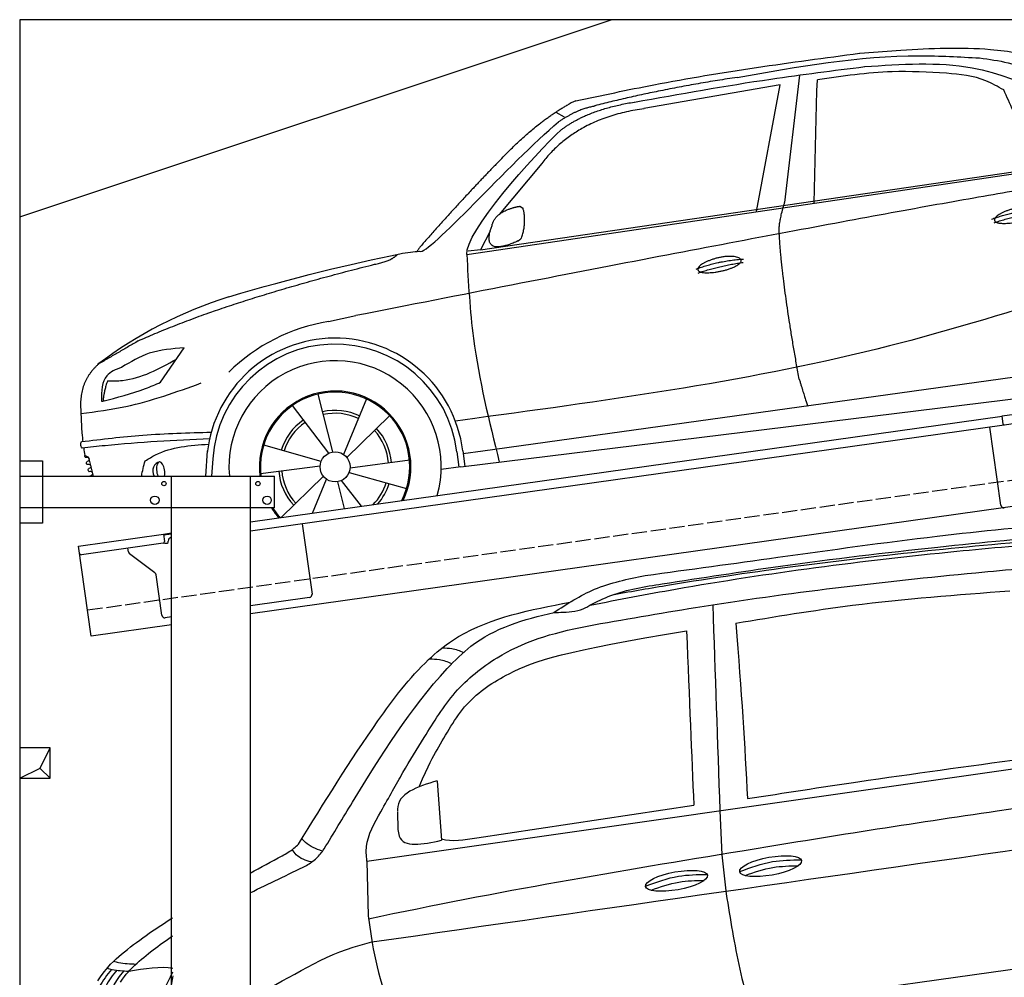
# Model space of a CAD drawing. Extents: x 199 to 6000, y -525 to 5300.
# Tile 3 of 4: x 199 to 3446, y 2144 to 5300. Entities that reach past the tile are written whole.
import ezdxf

# ---------------------------------------------------------------- set-up
doc = ezdxf.new("R2010")
doc.units = 0
doc.header["$LTSCALE"] = 10
doc.header["$MEASUREMENT"] = 0
doc.linetypes.add('GEN3', pattern=[6.25, 5, -1.25])
doc.layers.get('0').update_dxf_attribs({"linetype": 'CONTINUOUS'})
for name, color, linetype in [('3', 6, 'GEN3'), ('BREAKTHROUGH', 1, 'CONTINUOUS'), ('CAR', 1, 'CONTINUOUS'), ('SICHTBARE_KANTEN_DIN_', 7, 'CONTINUOUS')]:
    doc.layers.add(name, color=color, linetype=linetype)
doc.layers.add('AM_0', color=7, linetype='CONTINUOUS', lineweight=30)

# ---------------------------------------------------------------- blocks, each defined once
blk = doc.blocks.new('car_150_')
at = {"layer": 'CAR'}
for p, q in [((6993.7, 5277.2), (7129.2, 5288.8)), ((6796.4, 5203.8), (6750.1, 4783)), ((6731.9, 5170.4), (6283.3, 5089.2)), ((6657.9, 4752.4), (6731.9, 5170.4)), ((6853.7, 5152.6), (6855.4, 5188)), ((6848, 4782.8), (6853.7, 5152.6)), ((5993.7, 5075.5), (6021.3, 5060)), ((5748.6, 4619.9), (7887.1, 4949.3)), ((5703.5, 4603.8), (7806, 4931.3)), ((5948.1, 4905.6), (5809.7, 4736.5)), ((5780.5, 4681.2), (5748.6, 4619.9)), ((5748.6, 4619.9), (5707.7, 4614.5)), ((5249.2, 4379.1), (5338.8, 4399.4)), ((4697.5, 4174.8), (4774.2, 4288.5)), ((7646, 4233.7), (5761.2, 3956.2)), ((5689.3, 3904.2), (7721.3, 4169.7)), ((5267.2, 3949.5), (5216.9, 4139.6)), ((5377, 4125.1), (5302.6, 3941.6)), ((5131.5, 4101.3), (5253.2, 3945.1)), ((5313.4, 3931.7), (5452.9, 4070.3)), ((5734.4, 4063.7), (5670.2, 4054.4)), ((5228.7, 3918.3), (5038.9, 3969.8)), ((4463, 3925.5), (4449.3, 3931.7)), ((4848.5, 3866.9), (4853.3, 3950.1)), ((5676.1, 3953), (5682.6, 3903)), ((5695.3, 3956.7), (5702.3, 3904.6)), ((5761.2, 3956.2), (5696.7, 3946.7)), ((4478.1, 3864), (4463, 3925.5)), ((4871, 3924.2), (4867.7, 3867.1)), ((5029.4, 3876.7), (5225.5, 3904)), ((5520.5, 3924.4), (5324.3, 3897.1)), ((5689.3, 3904.2), (5624.9, 3894.7)), ((5693.6, 3903), (5693.4, 3904.4)), ((5236.4, 3869.4), (5098.3, 3732.1)), ((5321.2, 3882.8), (5511, 3831.3)), ((5201.8, 3747.5), (5247.2, 3859.5)), ((5282.7, 3851.6), (5306.1, 3763)), ((5362.6, 3771.4), (5296.6, 3856))]:
    blk.add_line(p, q, dxfattribs=at)
blk.add_circle((5274.9, 3900.5), 49.6, dxfattribs=at)
for centre, radius, start, end in [((6122, 4949.8), 174.5, 111.2882, 121.9546), ((5356.2, 3104.6), 1422.1, 107.8766, 127.519), ((5347.7, 3787.7), 599.5, 99.4563, 135.2463), ((5274.9, 3900.5), 424.2, 7.6054, 174.1435), ((5274.9, 3900.5), 404.6, 7.4461, 176.652), ((5274.9, 3900.5), 350, 344.7595, 185.4081), ((5274.9, 3900.5), 250, 334.2204, 187.3999), ((5274.9, 3900.5), 246.4, 333.6424, 187.5031), ((5274.9, 3900.5), 186.2, 64.7762, 103.2667), ((5274.9, 3900.5), 176.5, 64.6018, 103.1816), ((5274.9, 3900.5), 186.2, 124.7762, 163.2667), ((5274.9, 3900.5), 176.5, 124.6018, 163.1816), ((5274.9, 3900.5), 186.2, 4.7762, 43.2667), ((5274.9, 3900.5), 176.5, 4.6018, 43.1816), ((5274.9, 3900.5), 186.2, 184.7762, 223.2667), ((5274.9, 3900.5), 176.5, 184.6018, 223.1816), ((5274.9, 3900.5), 176.5, 315.6124, 343.1816), ((5274.9, 3900.5), 186.2, 319.3932, 343.2667), ((5274.9, 3900.5), 250, 213.2019, 222.6786), ((5274.9, 3900.5), 246.4, 213.7482, 223.2566), ((5274.9, 3900.5), 350, 217.4387, 217.626)]:
    blk.add_arc(centre, radius, start, end, dxfattribs=at)
for centre, major_axis, ratio, start_param, end_param in [((4699.7, 3882.5), (4.4, -29.4), 0.870747, 3.078863, 5.190641), ((4699.8, 3882.5), (-4.4, 29.6), 0.439627, 4.05108, 8.39242), ((4699.7, 3882.6), (4.4, -29.5), 0.784824, 3.019947, 3.143719)]:
    blk.add_ellipse(centre, major_axis=major_axis, ratio=ratio, start_param=start_param, end_param=end_param, dxfattribs=at)
for points, degree, knots in [([(7129.2, 5288.8), (7228.1, 5294.9), (7387.4, 5304.7), (7544.3, 5278.3), (7603.8, 5268.4)], 3, [0, 0, 0, 0, 296.050466, 476.332401, 476.332401, 476.332401, 476.332401]), ([(6058.7, 5112.4), (6144.2, 5131.5), (6453.2, 5200.5), (6766.8, 5245), (6993.6, 5277.2)], 3, [0, 0, 0, 0, 262.813629, 949.636575, 949.636575, 949.636575, 949.636575]), ([(6590.3, 5194.3), (6790.1, 5231.4), (7055.2, 5280.6), (7323.2, 5267.8), (7389.2, 5264.7)], 3, [0, 0, 0, 0, 605.994997, 803.781644, 803.781644, 803.781644, 803.781644]), ([(7389.2, 5264.7), (7420.8, 5260.7), (7486.1, 5252.6), (7547.1, 5227.9), (7578.6, 5215.1)], 3, [0, 0, 0, 0, 95.129403, 196.544102, 196.544102, 196.544102, 196.544102]), ([(6252.1, 5110.1), (6401.8, 5138.2), (6653.7, 5185.6), (6907.8, 5219.4), (7011, 5233.1)], 3, [0, 0, 0, 0, 456.745059, 768.877533, 768.877533, 768.877533, 768.877533]), ([(7010.2, 5233), (7130.8, 5242.4), (7438, 5266.3), (7702.5, 5100), (7863.2, 4999)], 3, [0, 0, 0, 0, 355.261483, 904.814862, 904.814862, 904.814862, 904.814862]), ([(7280.4, 5213.4), (7220.4, 5216.3), (7078, 5223.2), (6937, 5200.9), (6855.4, 5188)], 3, [0, 0, 0, 0, 179.578451, 426.729981, 426.729981, 426.729981, 426.729981]), ([(7469.5, 5159.8), (7450.1, 5170.8), (7392.1, 5203.7), (7325, 5209.6), (7280.4, 5213.4)], 3, [0, 0, 0, 0, 66.345015, 198.470892, 198.470892, 198.470892, 198.470892]), ([(7582.2, 4896.4), (7565.7, 4939), (7531.3, 5028.2), (7490.7, 5114.7), (7469.5, 5159.8)], 3, [0, 0, 0, 0, 136.989327, 286.582756, 286.582756, 286.582756, 286.582756]), ([(7442.5, 4729.7), (7440.4, 4737.7), (7458.8, 4757), (7537.7, 4789), (7634.5, 4769.9), (7553.7, 4725.9), (7469.8, 4714.2), (7444.6, 4721.7), (7442.5, 4729.7)], 5, [0, 0, 0, 0, 0, 0, 0.300106, 0.500106, 0.700106, 1, 1, 1, 1, 1, 1]), ([(5483, 4604.3), (5494.7, 4606.5), (5516.1, 4610.4), (5537.7, 4612.2), (5547.5, 4613)], 3, [0, 0, 0, 0, 35.619977, 65.088393, 65.088393, 65.088393, 65.088393]), ([(5703.5, 4603.8), (5709.3, 4511.2), (5723.7, 4280), (5781.3, 4055.4), (5815.9, 3920.7)], 3, [0, 0, 0, 0, 277.59112, 693.570767, 693.570767, 693.570767, 693.570767]), ([(6465.7, 4559.3), (6463.6, 4567.3), (6482, 4586.6), (6560.8, 4618.6), (6657.6, 4599.5), (6576.9, 4555.6), (6492.9, 4543.8), (6467.7, 4551.3), (6465.7, 4559.3)], 5, [0, 0, 0, 0, 0, 0, 0.300106, 0.500106, 0.700106, 1, 1, 1, 1, 1, 1]), ([(7654.8, 4478.5), (7470.6, 4420.5), (6844.5, 4223.3), (6193.7, 4129.8), (5734.4, 4063.7)], 3, [0, 0, 0, 0, 579.00444, 1967.110779, 1967.110779, 1967.110779, 1967.110779]), ([(4774.2, 4288.5), (4734.9, 4285.3), (4660.9, 4279.4), (4597.6, 4240.9), (4567.9, 4222.9)], 3, [0, 0, 0, 0, 116.380747, 219.102854, 219.102854, 219.102854, 219.102854]), ([(4567.9, 4222.9), (4549.3, 4215.3), (4503.1, 4196.4), (4503, 4144.5), (4502.9, 4113.4)], 3, [0, 0, 0, 0, 55.914644, 138.985336, 138.985336, 138.985336, 138.985336]), ([(4521.8, 4177.7), (4538.5, 4177.9), (4619.5, 4178.7), (4691.9, 4219.3), (4749.3, 4251.6)], 3, [0, 0, 0, 0, 49.860743, 241.440865, 241.440865, 241.440865, 241.440865]), ([(4435.2, 4069.4), (4484.9, 4076.4), (4620.6, 4095.5), (4749.3, 4143.2), (4831, 4173.4)], 3, [0, 0, 0, 0, 150.106975, 410.193991, 410.193991, 410.193991, 410.193991]), ([(4506.8, 4110.9), (4554.4, 4123.4), (4619.5, 4140.5), (4680.9, 4167.5), (4697.5, 4174.8)], 3, [0, 0, 0, 0, 147.159719, 201.348086, 201.348086, 201.348086, 201.348086]), ([(4434.3, 4093), (4435.5, 4060.6), (4436.9, 4022.1), (4441.6, 3983.8), (4442.4, 3977.7)], 3, [0, 0, 0, 0, 97.108013, 115.616313, 115.616313, 115.616313, 115.616313]), ([(4502.9, 4113.4), (4502.8, 4112.3), (4502.6, 4109.8), (4505.2, 4110.5), (4506.8, 4110.9)], 3, [0, 0, 0, 0, 2.598862, 6.284951, 6.284951, 6.284951, 6.284951]), ([(4437.7, 3977.1), (4505, 3985.7), (4647.1, 4004), (4790.2, 4009.1), (4865.6, 4011.8)], 3, [0, 0, 0, 0, 203.297538, 429.475842, 429.475842, 429.475842, 429.475842]), ([(4439.9, 3955.5), (4438, 3959.3), (4434.5, 3966.3), (4436.7, 3973.7), (4437.7, 3977.1)], 3, [0, 0, 0, 0, 12.224254, 22.465372, 22.465372, 22.465372, 22.465372]), ([(4860.2, 3989.6), (4745.2, 3983.2), (4604.7, 3975.4), (4465.2, 3958.6), (4439.9, 3955.5)], 3, [0, 0, 0, 0, 345.382791, 421.716813, 421.716813, 421.716813, 421.716813]), ([(4648.5, 3915.5), (4659.8, 3922.6), (4721.6, 3961.3), (4796, 3967.3), (4856.8, 3972.2)], 3, [0, 0, 0, 0, 39.727462, 217.617343, 217.617343, 217.617343, 217.617343]), ([(4452, 3925), (4451.6, 3925.3), (4449.8, 3926.3), (4449.6, 3929.2), (4449.4, 3931.1), (4449.3, 3931.7)], 3, [0, 0, 0, 0, 1.427923, 5.828292, 7.478143, 7.478143, 7.478143, 7.478143]), ([(4455.1, 3908.2), (4455.8, 3910.1), (4457.4, 3914.2), (4466.6, 3914.3), (4462.3, 3926.1), (4455.8, 3925.4), (4452, 3925)], 3, [0, 0, 0, 0, 5.656821, 12.3267, 20.012637, 30.346325, 30.346325, 30.346325, 30.346325]), ([(4457.8, 3901.6), (4457.4, 3901.8), (4455.6, 3902.8), (4455.4, 3905.7), (4455.1, 3907.7), (4455.1, 3908.2)], 3, [0, 0, 0, 0, 1.427923, 5.828292, 7.478143, 7.478143, 7.478143, 7.478143]), ([(4461, 3884.9), (4461.7, 3886.7), (4463.2, 3890.7), (4472.4, 3890.8), (4468.1, 3902.7), (4461.5, 3902), (4457.8, 3901.6)], 3, [0, 0, 0, 0, 5.495934, 12.165813, 19.85175, 30.185438, 30.185438, 30.185438, 30.185438]), ([(4463.7, 3878.2), (4463.2, 3878.5), (4461.5, 3879.5), (4461.3, 3882.4), (4461, 3884.3), (4461, 3884.9)], 3, [0, 0, 0, 0, 1.427923, 5.828292, 7.478143, 7.478143, 7.478143, 7.478143]), ([(4467.9, 3864), (4468.3, 3864.8), (4470.3, 3867.4), (4478.3, 3867.4), (4474, 3879.3), (4467.4, 3878.6), (4463.7, 3878.2)], 3, [2.682731, 2.682731, 2.682731, 2.682731, 5.656821, 12.3267, 20.012637, 30.346325, 30.346325, 30.346325, 30.346325])]:
    blk.add_open_spline(points, degree=degree, knots=knots, dxfattribs=at)
for points, degree in [([(6590.3, 5194.3), (6342.2, 5155.3), (6121.6, 5097.1)], 2), ([(5803.2, 4907.4), (5922.7, 5036.5), (6029.7, 5097.9)], 2), ([(6013, 5017.6), (6096.2, 5083.6), (6251.3, 5110.3)], 2), ([(6284.4, 5088.8), (6061.8, 5056.7), (5948.1, 4905.6)], 2), ([(6123.2, 5096.2), (6065.8, 5086.5), (6002.6, 5043)], 2), ([(5547.5, 4613), (5577.3, 4598.4), (5843.2, 4907.6), (6002.6, 5043)], 3), ([(5703.8, 4603.3), (5695, 4674.1), (5922.8, 4934.4), (6013, 5017.6)], 3), ([(5803.2, 4907.4), (5732.5, 4835), (5644.3, 4736.7), (5532.9, 4612.6), (5539.4, 4612.3)], 4), ([(7979.4, 4899), (7725, 4888.3), (5338.8, 4399.4)], 2), ([(6732.8, 4687.3), (6731.1, 4718.4), (6750.1, 4783)], 2), ([(5785.9, 4700), (5794.1, 4735.6), (5837.6, 4753)], 2), ([(5837.6, 4753), (5865, 4763.1), (5877.9, 4763.9)], 2), ([(5877.9, 4763.9), (5884.9, 4758.8), (5887.3, 4759.1)], 2), ([(5883.9, 4659.5), (5901.1, 4713.7), (5887.3, 4759.1)], 2), ([(7432.9, 4733.6), (7502, 4760.2), (7591.2, 4770)], 2), ([(7441.9, 4722), (7513, 4747.3), (7590.2, 4757.9)], 2), ([(5871.8, 4649.8), (5747.2, 4591.7), (5785.9, 4700)], 2), ([(6803, 4201), (6743.7, 4508.9), (6732.8, 4687.3)], 2), ([(5871.8, 4649.8), (5877.4, 4652.5), (5883.9, 4659.5)], 2), ([(4919.6, 4458.1), (5131.9, 4523.6), (5319.2, 4569), (5483, 4604.3)], 3), ([(5399.6, 4569.1), (5453.7, 4579.5), (5474.4, 4601.9)], 2), ([(6460.2, 4561.7), (6532.3, 4589.4), (6615.8, 4595.9)], 2), ([(6467.2, 4548.7), (6538.3, 4574), (6615.5, 4584.7)], 2), ([(4622.5, 4310.5), (4903.3, 4440.5), (5399.6, 4569.1)], 2), ([(4622.5, 4310.5), (4492.9, 4233.7)], 1), ([(4492.9, 4233.7), (4430.6, 4178.8), (4434.3, 4093)], 2), ([(6803, 4201), (6822.6, 4138.3), (6831.4, 4112.8)], 2), ([(4521.8, 4177.7), (4507.9, 4132), (4508.6, 4113.8)], 2), ([(4508.6, 4113.8), (4511.9, 4114.1), (4510.2, 4111.7)], 2), ([(4445.5, 3956.2), (4446.7, 3948), (4448, 3939.9), (4449.3, 3931.7)], 3), ([(4637.5, 3865.3), (4639.1, 3881.6), (4643.8, 3898.6), (4648.5, 3915.5)], 3)]:
    blk.add_open_spline(points, degree=degree, dxfattribs=at)
blk = doc.blocks.new('Van200_EG')
at = {"layer": 'CAR'}
for p, q in [((27323.7, 2171.9), (29644.2, 2503.2)), ((27555.3, 2435.8), (27569.7, 2240.7)), ((27686.4, 2248.9), (28401.9, 2356.3)), ((28487.6, 2339.1), (28494.3, 2192.3)), ((27424.5, 2335), (27425.9, 2276.5)), ((28494.3, 2192.3), (28508.5, 2064.7)), ((27323.7, 2171.9), (27328.1, 1991.4)), ((27328.1, 1991.4), (27340.8, 1902.6)), ((27543.2, 1548.8), (29532.8, 1827.8))]:
    blk.add_line(p, q, dxfattribs=at)
for centre in [(28654.8, 2155.4), (28344.7, 2107.1)]:
    blk.add_ellipse(centre, major_axis=(-101.9, -18.3), ratio=0.28676, dxfattribs=at)
for points, knots in [([(28241.2, 3113.3), (28387, 3133.2), (28707.9, 3176.9), (29174.7, 3243.1), (29497.3, 3274.4), (29644.2, 3287.6)], [0, 0, 0, 0, 441.664894, 971.537427, 1413.986548, 1413.986548, 1413.986548, 1413.986548]), ([(28297.6, 3085.6), (28427.4, 3105.7), (28729.6, 3152.6), (29178.8, 3206.1), (29498.2, 3236.2), (29644.2, 3249.4)], [0, 0, 0, 0, 394.255479, 917.126864, 1356.81106, 1356.81106, 1356.81106, 1356.81106]), ([(28059.6, 3015.8), (28153.3, 3033.9), (28553.4, 3110.3), (29067.5, 3176.3), (29488.3, 3213.8), (29644.2, 3225.3)], [37.963752, 37.963752, 37.963752, 37.963752, 324.409822, 1259.924276, 1590.366794, 1590.366794, 1590.366794, 1590.366794]), ([(28138.7, 3051), (28199.5, 3061.8), (28542.5, 3121), (29023.8, 3183.1), (29445.1, 3221.8), (29644.2, 3238.9)], [171.842484, 171.842484, 171.842484, 171.842484, 357.110137, 1216.113521, 1626.446413, 1626.446413, 1626.446413, 1626.446413]), ([(28049.8, 2946.7), (28168.9, 2967.7), (28593.7, 3042.7), (29126.5, 3105.3), (29540, 3141.7), (29644.2, 3150.6)], [0, 0, 0, 0, 362.531789, 1294.156043, 1607.848213, 1607.848213, 1607.848213, 1607.848213]), ([(27940.2, 2991.3), (27983.8, 3019.6), (28076.2, 3079.5), (28184.1, 3101.6), (28241.2, 3113.3)], [0, 0, 0, 0, 154.460794, 327.316191, 327.316191, 327.316191, 327.316191]), ([(28059.1, 3015.6), (28081.9, 3026.9), (28156.8, 3064), (28239.8, 3076.7), (28297.6, 3085.6)], [0, 0, 0, 0, 76.19958, 249.701595, 249.701595, 249.701595, 249.701595]), ([(28540.1, 2956.2), (28668.2, 2977.5), (28967.5, 3027.2), (29270.2, 3049.9), (29443.4, 3062.9)], [0, 0, 0, 0, 389.325694, 909.952043, 909.952043, 909.952043, 909.952043]), ([(27098.1, 2227.7), (27182.7, 2364.7), (27313.3, 2576), (27483.7, 2803.2), (27677.8, 2962.3), (27840.1, 2995), (27968.5, 3020.9)], [0, 0, 0, 0, 483.442768, 745.601376, 846.816207, 1228.871409, 1228.871409, 1228.871409, 1228.871409]), ([(27183.1, 2212.4), (27214, 2263.6), (27338, 2469), (27484.7, 2703.9), (27709.9, 2929.9), (27840.9, 2969.1), (27941.2, 2991.4)], [0, 0, 0, 0, 179.691325, 719.971425, 827.186748, 1125.204128, 1125.204128, 1125.204128, 1125.204128]), ([(27940.2, 2991.3), (27950.3, 2991.7), (27985.8, 2992.8), (28029.2, 2995.4), (28054.8, 3012.7), (28059.1, 3015.6)], [0, 0, 0, 0, 30.504028, 107.264828, 122.775129, 122.775129, 122.775129, 122.775129]), ([(27323.7, 2171.9), (27322.1, 2192.4), (27318, 2244.2), (27381, 2353.3), (27443.4, 2468), (27518.8, 2588.5), (27608.5, 2735.9), (27785.7, 2878.1), (27930.7, 2923.3), (28049.8, 2946.7)], [0, 0, 0, 0, 34.633344, 130.367254, 260.266155, 394.654289, 566.353713, 741.146733, 1042.18326, 1042.18326, 1042.18326, 1042.18326]), ([(27496.1, 2416.6), (27528.2, 2492.8), (27571.5, 2564.3), (27644.4, 2701.3), (27824.3, 2816.3), (27973, 2864), (28377.5, 2931)], [315.123822, 315.123822, 315.123822, 315.123822, 394.654289, 566.353713, 741.146733, 1038.026076, 1038.026076, 1038.026076, 1038.026076]), ([(27572, 2874.4), (27582.7, 2874.5), (27607.1, 2874.7), (27629.6, 2865.2), (27642.3, 2859.9)], [0, 0, 0, 0, 31.885172, 72.436082, 72.436082, 72.436082, 72.436082]), ([(27530.9, 2838.2), (27541.6, 2838.3), (27566.4, 2838.5), (27589.3, 2828.9), (27602.4, 2823.5)], [0, 0, 0, 0, 31.885172, 73.679389, 73.679389, 73.679389, 73.679389]), ([(28578.6, 2377.9), (28700, 2396.8), (29002, 2443.7), (29304.8, 2484.8), (29486, 2509.3)], [0, 0, 0, 0, 368.478841, 916.844242, 916.844242, 916.844242, 916.844242]), ([(27555.2, 2437.1), (27490.3, 2416.4), (27422.8, 2394.9), (27424.4, 2338.5), (27424.4, 2336.3)], [0, 0, 0, 0, 161.232192, 167.854478, 167.854478, 167.854478, 167.854478]), ([(29644.2, 2370.4), (29563.3, 2359.2), (29199.9, 2308.9), (28435.2, 2185.7), (27759.5, 2072.4), (27329.3, 1981)], [610.333286, 610.333286, 610.333286, 610.333286, 855.344026, 1711.653293, 2948.481072, 2948.481072, 2948.481072, 2948.481072]), ([(27425.9, 2276.5), (27426.9, 2268.6), (27434.5, 2212.1), (27507.2, 2227.5), (27569.7, 2240.7)], [0, 0, 0, 0, 22.668563, 162.700648, 162.700648, 162.700648, 162.700648]), ([(27175.9, 2204.9), (27156.1, 2212.4), (27130.8, 2222), (27113, 2241.5), (27109.1, 2245.7)], [0, 0, 0, 0, 61.979082, 78.935377, 78.935377, 78.935377, 78.935377]), ([(27044.6, 2189.9), (27058, 2197.3), (27077.3, 2208), (27093.2, 2223.1), (27098.1, 2227.7)], [0, 0, 0, 0, 45.75038, 65.741579, 65.741579, 65.741579, 65.741579]), ([(27140.8, 2169.2), (27122.2, 2174.6), (27096.2, 2182.3), (27081.5, 2203.9), (27077.4, 2209.9)], [0, 0, 0, 0, 55.417123, 77.072609, 77.072609, 77.072609, 77.072609]), ([(27125.2, 2157.8), (27136.6, 2165.1), (27159.2, 2179.7), (27175.1, 2201.5), (27183.1, 2212.4)], [0, 0, 0, 0, 39.985338, 80.104284, 80.104284, 80.104284, 80.104284]), ([(28553.1, 2137.7), (28588.8, 2151), (28653.9, 2175.3), (28723.3, 2175.9), (28754.7, 2176.2)], [0, 0, 0, 0, 113.219895, 206.627039, 206.627039, 206.627039, 206.627039]), ([(28570.8, 2124.4), (28601.1, 2135.5), (28657.9, 2154.9), (28717.9, 2156.4), (28745.9, 2156.7)], [14.4466, 14.4466, 14.4466, 14.4466, 94.349912, 163.782287, 163.782287, 163.782287, 163.782287]), ([(28242.9, 2089.5), (28278.6, 2102.8), (28343.7, 2127.1), (28413.1, 2127.7), (28444.5, 2128)], [0, 0, 0, 0, 113.219895, 206.627039, 206.627039, 206.627039, 206.627039]), ([(28260.7, 2076.2), (28290.9, 2087.3), (28347.7, 2106.7), (28407.7, 2108.2), (28435.7, 2108.5)], [14.4466, 14.4466, 14.4466, 14.4466, 94.349912, 163.782287, 163.782287, 163.782287, 163.782287]), ([(28508.5, 2064.7), (28521.9, 1981.4), (28542, 1856.6), (28572.9, 1734.2), (28583.1, 1693.5)], [0, 0, 0, 0, 252.957887, 378.756313, 378.756313, 378.756313, 378.756313]), ([(26436.7, 1777.6), (26468.3, 1825.5), (26540.3, 1889.7), (26622.6, 1947.1), (26683.2, 1985.3)], [0, 0, 0, 0, 99.01122, 312.388217, 312.388217, 312.388217, 312.388217]), ([(26511.4, 1773.2), (26529.7, 1801.3), (26580.1, 1851.3), (26638.6, 1895.7), (26683.3, 1925.4)], [0, 0, 0, 0, 61.191082, 214.919701, 214.919701, 214.919701, 214.919701]), ([(26939.4, 1723.8), (27053.9, 1774.8), (27176.8, 1864.2), (27319.6, 1900.3), (27340.4, 1905.5)], [183.694882, 183.694882, 183.694882, 183.694882, 560.160299, 624.604309, 624.604309, 624.604309, 624.604309]), ([(27340.8, 1902.6), (27351.3, 1850.1), (27369.2, 1760.5), (27408.5, 1678.1), (27424.8, 1643.9)], [0, 0, 0, 0, 159.736265, 272.878642, 272.878642, 272.878642, 272.878642]), ([(26467, 1819.1), (26472.5, 1817.7), (26495.8, 1811.9), (26519.9, 1810.3), (26538.3, 1809.1)], [0, 0, 0, 0, 16.856764, 72.062628, 72.062628, 72.062628, 72.062628]), ([(26488.4, 1842.2), (26493.9, 1840.9), (26518.3, 1834.8), (26543.5, 1833.7), (26563, 1832.8)], [0, 0, 0, 0, 16.856764, 75.354227, 75.354227, 75.354227, 75.354227]), ([(26482.1, 1815.1), (26467.4, 1797), (26432.6, 1754.4), (26412, 1656), (26398.6, 1573.3), (26405.9, 1522.1), (26406.9, 1514.7)], [0, 0, 0, 0, 69.227278, 162.818801, 295.386336, 317.712119, 317.712119, 317.712119, 317.712119]), ([(26499.4, 1813.1), (26485.9, 1796), (26452.9, 1754.2), (26432.4, 1657.3), (26419.6, 1575.5), (26426.1, 1525), (26426.9, 1518.4)], [0, 0, 0, 0, 64.636009, 158.227532, 290.795067, 310.793556, 310.793556, 310.793556, 310.793556]), ([(26521.1, 1809.4), (26508.6, 1793.4), (26476.7, 1752.5), (26457.2, 1657), (26442.9, 1577.6), (26450.1, 1529.9), (26450.7, 1525.8)], [0, 0, 0, 0, 60.346332, 153.937855, 286.50539, 298.740335, 298.740335, 298.740335, 298.740335]), ([(26469.4, 1639.8), (26520.1, 1650.4), (26619.6, 1671.3), (26663.2, 1761.7), (26683.7, 1807.3)], [0, 0, 0, 0, 146.346521, 287.346021, 287.346021, 287.346021, 287.346021]), ([(26683.7, 1794.3), (26680.4, 1777.2), (26672.9, 1730.6), (26678.4, 1683.4), (26681.9, 1653.6)], [24.561969, 24.561969, 24.561969, 24.561969, 76.677878, 165.962988, 165.962988, 165.962988, 165.962988])]:
    blk.add_open_spline(points, degree=3, knots=knots, dxfattribs=at)
for points in [[(27969.5, 3020.8), (27977.7, 3022.2), (27985.9, 3023.7), (27994.1, 3025.2)], [(28464.1, 3017.1), (28471.9, 2791.1), (28479.8, 2565.1), (28487.6, 2339.1)], [(28540.1, 2956.2), (28559, 2727.1), (28569.4, 2552.6), (28578.6, 2377.9)], [(28377.5, 2931), (28387.8, 2703.6), (28393.9, 2521), (28401.9, 2356.3)], [(27569.3, 2245.7), (27604.3, 2235.1), (27645.4, 2242), (27686.4, 2248.9)], [(27340.4, 1905.5), (28108.3, 2015.7), (28876.3, 2125.8), (29644.2, 2236)], [(26939.4, 2132.6), (26973.6, 2151.3), (27008.7, 2170.3), (27044.6, 2189.9)], [(26939.4, 2067.9), (27000.8, 2098.1), (27063.4, 2127.6), (27125.2, 2157.8)], [(26538.3, 1809.1), (26591.1, 1818), (26643.9, 1826.8), (26683.6, 1819.7)]]:
    blk.add_open_spline(points, degree=3, dxfattribs=at)

msp = doc.modelspace()

# ---------------------------------------------------------------- linework, layer by layer
for p, q in [((199.5, 4650), (2149.5, 5300)), ((3438.7, 3994.5), (3978.4, 4070.4)), ((3979.7, 4039.3), (3446, 3964.3)), ((960, 3645.2), (3438.8, 3993.6)), ((3442.6, 3966.8), (3438.7, 3994.5)), ((3446, 3964.3), (960, 3614.9)), ((3434.6, 3700.1), (3398.4, 3957.6)), ((200, 3846.2), (275, 3846.2)), ((275, 3846.2), (275, 3641.2)), ((275, 3846.2), (275, 3641.2)), ((200, 3796.2), (275, 3796.2)), ((200, 3796.2), (1040, 3796.2)), ((700, 1876.2), (700, 3796.2)), ((960, -343.8), (960, 3796.2)), ((1040, 3691.2), (1040, 3796.2)), ((3664.7, 3722.4), (960, 3342.2)), ((1040, 3691.2), (200, 3691.2)), ((275, 3641.2), (200, 3641.2)), ((1130.7, 3638.9), (1163.3, 3407.2)), ((393.8, 3565.6), (673.5, 3604.9)), ((673.5, 3604.9), (700, 3608.6)), ((673.5, 3604.9), (677, 3580.2)), ((700, 3604.6), (674.1, 3601)), ((672.7, 3574.5), (402.9, 3536.6)), ((680.3, 3574.6), (685.2, 3575.3)), ((689.5, 3580.9), (689.4, 3581.9)), ((697.9, 3593.2), (700, 3593.5)), ((435.5, 3268.5), (393.8, 3565.6)), ((558, 3546.4), (556.4, 3558.2)), ((645.6, 3476.7), (561.9, 3539.8)), ((668.2, 3337.6), (649.5, 3470.1)), ((1154.8, 3395.9), (960, 3368.5)), ((700, 3331.9), (679.5, 3329.1)), ((700, 3305.7), (435.5, 3268.5))]:
    msp.add_line(p, q)
for centre, radius in [((675, 3771.2), 7), ((985, 3771.2), 7), ((645, 3716.2), 14), ((1015, 3716.2), 14)]:
    msp.add_circle(centre, radius)
for centre, radius, start, end in [((3444.5, 3701.5), 10, 188, 278), ((672, 3579.5), 5, 278, 8), ((679.6, 3579.5), 5, 221.2367, 278), ((684.6, 3580.2), 5, 278, 8), ((699.3, 3583.3), 10, 98, 188), ((402.2, 3541.5), 5, 188, 278), ((567.9, 3547.8), 10, 188, 233), ((639.6, 3468.7), 10, 8, 53), ((1153.4, 3405.8), 10, 278, 8), ((678.1, 3339), 10, 188, 278)]:
    msp.add_arc(centre, radius, start, end)
at = {"layer": '3'}
msp.add_line((423.4, 3354.7), (5430.8, 4058.4), dxfattribs=at)
at = {"layer": 'BREAKTHROUGH'}
for p, q in [((267.1, 2833), (299.7, 2900)), ((267.1, 2833), (299.7, 2900)), ((199.7, 2800), (267.1, 2833)), ((199.7, 2800), (267.1, 2833)), ((266.9, 2832.9), (299.7, 2800)), ((266.9, 2832.9), (299.7, 2800))]:
    msp.add_line(p, q, dxfattribs=at)
msp.add_lwpolyline([(299.7, 2900), (199.7, 2900), (199.7, 2800), (299.7, 2800)], close=True, dxfattribs=at)
msp.add_lwpolyline([(299.7, 2900), (199.7, 2900), (199.7, 2800), (299.7, 2800)], close=True, dxfattribs=at)
at = {"layer": 'SICHTBARE_KANTEN_DIN_'}
for p, q in [((5499.5, 5300), (199.5, 5300)), ((199.5, 5300), (200, -350))]:
    msp.add_line(p, q, dxfattribs=at)
msp.add_arc((3445.6, 3967.2), 3, 188, 278, dxfattribs=at)

# ---------------------------------------------------------------- block references
at = {"layer": 'AM_0', "rotation": 359.5505213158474}
msp.add_blockref('car_150_', (-4065.8, -32.6), dxfattribs=at)
at = {"layer": 'AM_0'}
msp.add_blockref('Van200_EG', (-25979.5, 355.1), dxfattribs=at)

doc.saveas('drawing.dxf')
